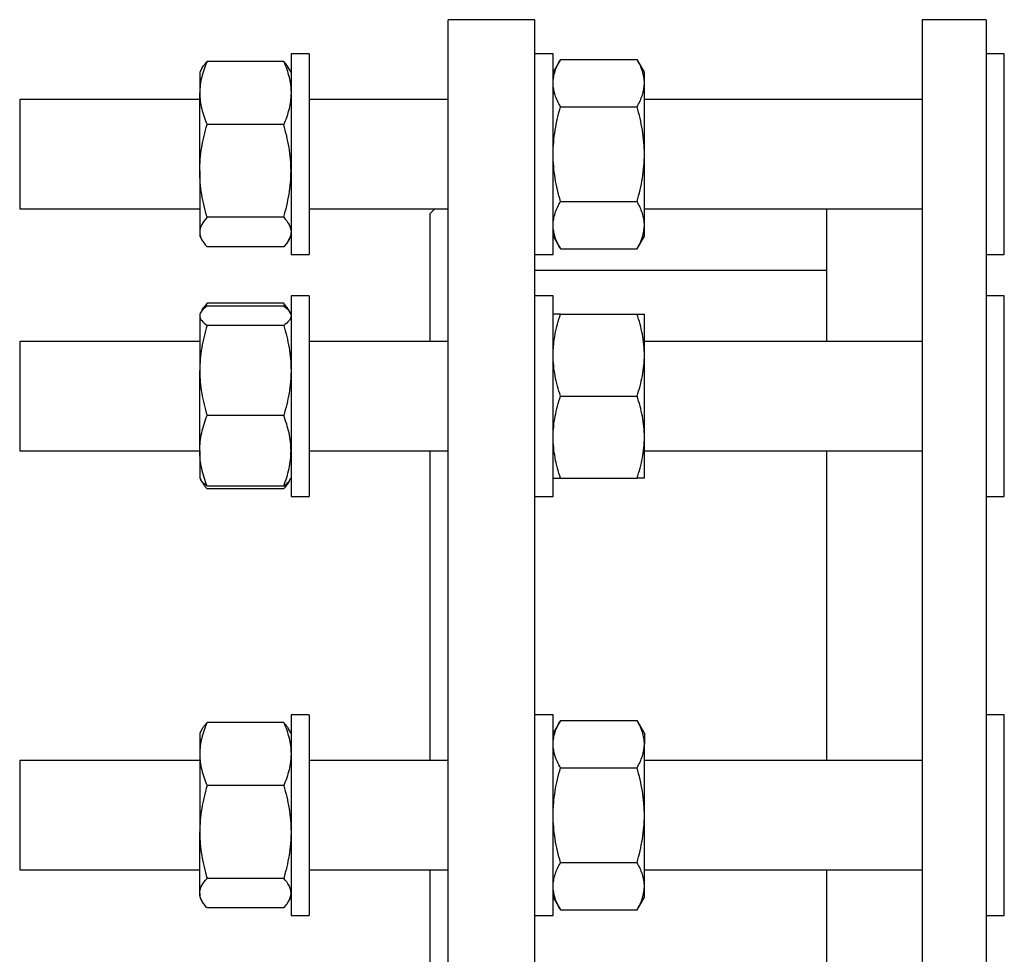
# Model space of a CAD drawing. Header units: millimetres. Extents: x 19 to 951, y 36 to 957.
# Tile 8 of 9: x 546 to 762, y 743 to 948. Entities that reach past the tile are written whole.
import ezdxf

# ---------------------------------------------------------------- set-up
doc = ezdxf.new("R2010")
doc.units = ezdxf.units.MM

msp = doc.modelspace()

# ---------------------------------------------------------------- linework, layer by layer
at = {"color": 7, "linetype": 'Continuous', "lineweight": 25}
for p, q in [((658.58, 947.52), (639.58, 947.52)), ((639.58, 492.52), (639.58, 947.52)), ((658.58, 492.52), (658.58, 947.52)), ((757.51, 947.52), (743.51, 947.52)), ((743.51, 947.52), (743.51, 492.52)), ((757.51, 947.52), (757.51, 492.52)), ((609.08, 940.04), (605.08, 940.04)), ((605.08, 940.04), (605.08, 918.04)), ((609.08, 940.04), (609.08, 918.04)), ((662.58, 940.04), (658.58, 940.04)), ((662.58, 896.04), (662.58, 940.04)), ((761.51, 940.04), (757.51, 940.04)), ((761.51, 896.04), (761.51, 940.04)), ((603.47, 938.38), (586.68, 938.38)), ((664.18, 938.82), (662.58, 936.04)), ((664.18, 938.82), (680.97, 938.82)), ((682.58, 936.04), (680.97, 938.82)), ((585.63, 936.99), (585.08, 936.04)), ((585.08, 936.04), (585.08, 931.46)), ((605.08, 936.04), (604.53, 936.99)), ((682.58, 933.63), (682.58, 936.04)), ((682.58, 918.04), (682.58, 933.63)), ((585.08, 914.36), (585.08, 931.46)), ((585.08, 930.04), (545.58, 930.04)), ((545.58, 930.04), (545.58, 906.04)), ((639.58, 930.04), (609.08, 930.04)), ((743.51, 930.04), (682.58, 930.04)), ((664.18, 928.43), (680.97, 928.43)), ((603.47, 924.53), (586.68, 924.53)), ((605.08, 918.04), (605.08, 896.04)), ((609.08, 918.04), (609.08, 896.04)), ((682.58, 902.45), (682.58, 918.04)), ((585.08, 914.36), (585.08, 900.94)), ((664.18, 907.65), (680.97, 907.65)), ((545.58, 906.04), (585.08, 906.04)), ((609.08, 906.04), (639.58, 906.04)), ((636.59, 906.04), (635.58, 905.02)), ((635.58, 876.98), (635.58, 905.02)), ((682.58, 906.04), (743.51, 906.04)), ((722.51, 906.04), (722.51, 876.98)), ((603.47, 904.19), (586.68, 904.19)), ((585.08, 900.94), (585.08, 900.04)), ((682.58, 900.04), (682.58, 902.45)), ((585.08, 900.04), (585.63, 899.09)), ((604.53, 899.09), (605.08, 900.04)), ((662.58, 900.04), (664.18, 897.25)), ((680.97, 897.25), (682.58, 900.04)), ((603.47, 897.69), (586.68, 897.69)), ((664.18, 897.25), (680.97, 897.25)), ((605.08, 896.04), (609.08, 896.04)), ((658.58, 896.04), (662.58, 896.04)), ((757.51, 896.04), (761.51, 896.04)), ((722.51, 892.52), (658.58, 892.52)), ((609.08, 886.98), (605.08, 886.98)), ((605.08, 886.98), (605.08, 853.98)), ((609.08, 886.98), (609.08, 853.98)), ((662.58, 886.98), (658.58, 886.98)), ((662.58, 842.98), (662.58, 886.98)), ((761.51, 886.98), (757.51, 886.98)), ((761.51, 842.98), (761.51, 886.98)), ((585.3, 883.37), (585.08, 882.98)), ((585.63, 883.93), (585.35, 883.45)), ((586.34, 884.46), (586.68, 885.33)), ((603.47, 885.33), (586.68, 885.33)), ((603.47, 884.72), (586.68, 884.72)), ((603.82, 884.46), (603.47, 885.33)), ((604.81, 883.45), (604.53, 883.93)), ((605.08, 882.98), (604.85, 883.37)), ((585.08, 882.98), (585.08, 882.6)), ((585.08, 882.6), (585.08, 870.61)), ((664.18, 882.98), (680.97, 882.98)), ((682.58, 873.98), (682.58, 882.98)), ((603.47, 880.48), (586.68, 880.48)), ((585.08, 876.98), (545.58, 876.98)), ((545.58, 876.98), (545.58, 852.98)), ((639.58, 876.98), (609.08, 876.98)), ((743.51, 876.98), (682.58, 876.98)), ((682.58, 855.98), (682.58, 873.98)), ((585.08, 852.99), (585.08, 870.61)), ((664.18, 864.98), (680.97, 864.98)), ((603.47, 860.73), (586.68, 860.73)), ((682.58, 846.98), (682.58, 855.98)), ((545.58, 852.98), (585.08, 852.98)), ((585.08, 852.99), (585.08, 846.98)), ((605.08, 853.98), (605.08, 842.98)), ((609.08, 853.98), (609.08, 842.98)), ((609.08, 852.98), (639.58, 852.98)), ((635.58, 785.08), (635.58, 852.98)), ((682.58, 852.98), (743.51, 852.98)), ((722.51, 852.98), (722.51, 785.08)), ((585.08, 846.98), (585.3, 846.59)), ((585.3, 846.59), (585.63, 846.03)), ((604.53, 846.03), (604.85, 846.59)), ((604.85, 846.59), (605.08, 846.98)), ((664.18, 846.98), (680.97, 846.98)), ((603.47, 845.24), (586.68, 845.24)), ((603.47, 844.63), (586.68, 844.63)), ((605.08, 842.98), (609.08, 842.98)), ((658.58, 842.98), (662.58, 842.98)), ((757.51, 842.98), (761.51, 842.98)), ((609.08, 795.08), (605.08, 795.08)), ((605.08, 795.08), (605.08, 754.03)), ((609.08, 795.08), (609.08, 754.03)), ((662.58, 795.08), (658.58, 795.08)), ((662.58, 751.08), (662.58, 795.08)), ((761.51, 795.08), (757.51, 795.08)), ((761.51, 751.08), (761.51, 795.08)), ((603.47, 793.43), (586.68, 793.43)), ((664.18, 793.87), (662.58, 791.08)), ((664.18, 793.87), (680.97, 793.87)), ((682.58, 791.08), (680.97, 793.87)), ((585.63, 792.03), (585.08, 791.08)), ((585.08, 791.08), (585.08, 786.5)), ((605.08, 791.08), (604.53, 792.03)), ((682.58, 791.08), (682.58, 788.67)), ((682.58, 773.08), (682.58, 788.67)), ((585.08, 786.5), (585.08, 769.4)), ((585.08, 785.08), (545.58, 785.08)), ((545.58, 785.08), (545.58, 761.08)), ((639.58, 785.08), (609.08, 785.08)), ((743.51, 785.08), (682.58, 785.08)), ((664.18, 783.47), (680.97, 783.47)), ((603.47, 779.58), (586.68, 779.58)), ((682.58, 757.49), (682.58, 773.08)), ((585.08, 755.98), (585.08, 769.4)), ((664.18, 762.69), (680.97, 762.69)), ((545.58, 761.08), (585.08, 761.08)), ((609.08, 761.08), (639.58, 761.08)), ((635.58, 678.96), (635.58, 761.08)), ((682.58, 761.08), (743.51, 761.08)), ((722.51, 761.08), (722.51, 678.96)), ((603.47, 759.23), (586.68, 759.23)), ((585.08, 755.98), (585.08, 755.08)), ((682.58, 755.08), (682.58, 757.49)), ((585.08, 755.08), (585.63, 754.13)), ((604.53, 754.13), (605.08, 755.08)), ((605.08, 754.03), (605.08, 751.08)), ((609.08, 754.03), (609.08, 751.08)), ((662.58, 755.08), (664.18, 752.3)), ((680.97, 752.3), (682.58, 755.08)), ((603.47, 752.73), (586.68, 752.73)), ((664.18, 752.3), (680.97, 752.3)), ((605.08, 751.08), (609.08, 751.08)), ((658.58, 751.08), (662.58, 751.08)), ((757.51, 751.08), (761.51, 751.08))]:
    msp.add_line(p, q, dxfattribs=at)
for points, knots in [([(586.68, 938.38), (586.19, 937.25), (585.79, 936.11), (585.23, 933.8), (585.08, 932.64), (585.08, 931.46)], [0, 0, 0, 0, 0.5, 0.5, 1, 1, 1, 1]), ([(585.63, 936.99), (585.71, 937.12), (585.89, 937.42), (586.24, 937.89), (586.54, 938.22), (586.68, 938.38)], [0, 0, 0, 0, 0.281554, 0.640822, 1, 1, 1, 1]), ([(603.47, 938.38), (603.96, 937.25), (604.36, 936.11), (604.92, 933.8), (605.08, 932.64), (605.08, 931.46)], [0, 0, 0, 0, 0.5, 0.5, 1, 1, 1, 1]), ([(604.52, 936.99), (604.44, 937.12), (604.27, 937.42), (603.91, 937.89), (603.62, 938.22), (603.47, 938.38)], [0, 0, 0, 0, 0.281554, 0.640822, 1, 1, 1, 1]), ([(662.58, 933.63), (662.58, 933.85), (662.59, 934.07), (662.62, 934.51), (662.65, 934.73), (662.76, 935.39), (662.87, 935.82), (663.29, 937.12), (663.7, 937.97), (664.18, 938.82)], [0, 0, 0, 0, 0.125, 0.125, 0.25, 0.25, 0.5, 0.5, 1, 1, 1, 1]), ([(682.58, 933.63), (682.58, 933.85), (682.57, 934.07), (682.53, 934.51), (682.5, 934.73), (682.39, 935.39), (682.28, 935.82), (681.86, 937.12), (681.46, 937.97), (680.97, 938.82)], [0, 0, 0, 0, 0.125, 0.125, 0.25, 0.25, 0.5, 0.5, 1, 1, 1, 1]), ([(664.18, 928.43), (663.69, 929.28), (663.29, 930.14), (662.73, 931.87), (662.58, 932.74), (662.58, 933.63)], [0, 0, 0, 0, 0.5, 0.5, 1, 1, 1, 1]), ([(680.97, 928.43), (681.46, 929.28), (681.86, 930.14), (682.42, 931.87), (682.58, 932.74), (682.58, 933.63)], [0, 0, 0, 0, 0.5, 0.5, 1, 1, 1, 1]), ([(585.08, 931.46), (585.08, 931.17), (585.09, 930.87), (585.12, 930.28), (585.15, 929.99), (585.26, 929.11), (585.37, 928.53), (585.79, 926.8), (586.2, 925.66), (586.68, 924.53)], [0, 0, 0, 0, 0.125, 0.125, 0.25, 0.25, 0.5, 0.5, 1, 1, 1, 1]), ([(605.08, 931.46), (605.08, 931.17), (605.07, 930.87), (605.03, 930.28), (605, 929.99), (604.89, 929.11), (604.78, 928.53), (604.36, 926.8), (603.96, 925.66), (603.47, 924.53)], [0, 0, 0, 0, 0.125, 0.125, 0.25, 0.25, 0.5, 0.5, 1, 1, 1, 1]), ([(662.58, 918.04), (662.58, 918.92), (662.61, 919.8), (662.76, 921.57), (662.87, 922.45), (663.3, 925.05), (663.7, 926.75), (664.18, 928.43)], [0, 0, 0, 0, 0.25, 0.25, 0.5, 0.5, 1, 1, 1, 1]), ([(682.58, 918.04), (682.58, 918.92), (682.54, 919.8), (682.39, 921.57), (682.28, 922.45), (681.86, 925.05), (681.45, 926.75), (680.97, 928.43)], [0, 0, 0, 0, 0.25, 0.25, 0.5, 0.5, 1, 1, 1, 1]), ([(585.08, 914.36), (585.08, 915.22), (585.11, 916.09), (585.26, 917.82), (585.37, 918.68), (585.8, 921.22), (586.2, 922.89), (586.68, 924.53)], [0, 0, 0, 0, 0.25, 0.25, 0.5, 0.5, 1, 1, 1, 1]), ([(605.08, 914.36), (605.08, 915.22), (605.04, 916.09), (604.89, 917.82), (604.78, 918.68), (604.36, 921.22), (603.95, 922.89), (603.47, 924.53)], [0, 0, 0, 0, 0.25, 0.25, 0.5, 0.5, 1, 1, 1, 1]), ([(664.18, 907.65), (663.94, 908.49), (663.72, 909.35), (663.32, 911.07), (663.15, 911.93), (662.73, 914.54), (662.58, 916.28), (662.58, 918.04)], [0, 0, 0, 0, 0.25, 0.25, 0.5, 0.5, 1, 1, 1, 1]), ([(680.97, 907.65), (681.21, 908.49), (681.44, 909.35), (681.84, 911.07), (682.01, 911.93), (682.43, 914.54), (682.58, 916.28), (682.58, 918.04)], [0, 0, 0, 0, 0.25, 0.25, 0.5, 0.5, 1, 1, 1, 1]), ([(586.68, 904.19), (586.44, 905.02), (586.22, 905.85), (585.82, 907.54), (585.65, 908.39), (585.23, 910.93), (585.08, 912.64), (585.08, 914.36)], [0, 0, 0, 0, 0.25, 0.25, 0.5, 0.5, 1, 1, 1, 1]), ([(603.47, 904.19), (603.71, 905.02), (603.94, 905.85), (604.34, 907.54), (604.51, 908.39), (604.93, 910.93), (605.08, 912.64), (605.08, 914.36)], [0, 0, 0, 0, 0.25, 0.25, 0.5, 0.5, 1, 1, 1, 1]), ([(662.58, 902.45), (662.58, 902.67), (662.59, 902.89), (662.62, 903.33), (662.65, 903.55), (662.76, 904.21), (662.87, 904.64), (663.29, 905.94), (663.7, 906.8), (664.18, 907.65)], [0, 0, 0, 0, 0.125, 0.125, 0.25, 0.25, 0.5, 0.5, 1, 1, 1, 1]), ([(682.58, 902.45), (682.58, 902.67), (682.57, 902.89), (682.53, 903.33), (682.5, 903.55), (682.39, 904.21), (682.28, 904.64), (681.86, 905.94), (681.46, 906.8), (680.97, 907.65)], [0, 0, 0, 0, 0.125, 0.125, 0.25, 0.25, 0.5, 0.5, 1, 1, 1, 1]), ([(586.68, 904.19), (586.19, 903.66), (585.79, 903.12), (585.23, 902.04), (585.08, 901.49), (585.08, 900.94)], [0, 0, 0, 0, 0.5, 0.5, 1, 1, 1, 1]), ([(603.47, 904.19), (603.96, 903.66), (604.36, 903.12), (604.92, 902.04), (605.08, 901.49), (605.08, 900.94)], [0, 0, 0, 0, 0.5, 0.5, 1, 1, 1, 1]), ([(585.08, 900.94), (585.08, 900.8), (585.09, 900.66), (585.12, 900.39), (585.15, 900.25), (585.26, 899.84), (585.37, 899.57), (585.79, 898.76), (586.2, 898.22), (586.68, 897.69)], [0, 0, 0, 0, 0.125, 0.125, 0.25, 0.25, 0.5, 0.5, 1, 1, 1, 1]), ([(605.08, 900.94), (605.08, 900.8), (605.07, 900.66), (605.03, 900.39), (605, 900.25), (604.89, 899.84), (604.78, 899.57), (604.36, 898.76), (603.96, 898.22), (603.47, 897.69)], [0, 0, 0, 0, 0.125, 0.125, 0.25, 0.25, 0.5, 0.5, 1, 1, 1, 1]), ([(664.18, 897.25), (663.69, 898.1), (663.29, 898.96), (662.73, 900.69), (662.58, 901.56), (662.58, 902.45)], [0, 0, 0, 0, 0.5, 0.5, 1, 1, 1, 1]), ([(680.97, 897.25), (681.46, 898.1), (681.86, 898.96), (682.42, 900.69), (682.58, 901.56), (682.58, 902.45)], [0, 0, 0, 0, 0.5, 0.5, 1, 1, 1, 1]), ([(586.68, 884.72), (586.19, 884.38), (585.79, 884.03), (585.23, 883.32), (585.08, 882.96), (585.08, 882.6)], [0, 0, 0, 0, 0.5, 0.5, 1, 1, 1, 1]), ([(585.63, 883.93), (585.71, 884.06), (585.89, 884.36), (586.24, 884.83), (586.54, 885.16), (586.68, 885.33)], [0, 0, 0, 0, 0.281554, 0.640822, 1, 1, 1, 1]), ([(604.52, 883.93), (604.44, 884.06), (604.27, 884.36), (603.91, 884.83), (603.62, 885.16), (603.47, 885.33)], [0, 0, 0, 0, 0.281554, 0.640822, 1, 1, 1, 1]), ([(603.47, 884.72), (603.96, 884.38), (604.36, 884.03), (604.92, 883.32), (605.08, 882.96), (605.08, 882.6)], [0, 0, 0, 0, 0.5, 0.5, 1, 1, 1, 1]), ([(585.08, 882.6), (585.08, 882.51), (585.09, 882.42), (585.12, 882.24), (585.15, 882.15), (585.26, 881.88), (585.37, 881.7), (585.79, 881.17), (586.2, 880.82), (586.68, 880.48)], [0, 0, 0, 0, 0.125, 0.125, 0.25, 0.25, 0.5, 0.5, 1, 1, 1, 1]), ([(605.08, 882.6), (605.08, 882.51), (605.07, 882.42), (605.03, 882.24), (605, 882.15), (604.89, 881.88), (604.78, 881.7), (604.36, 881.17), (603.96, 880.82), (603.47, 880.48)], [0, 0, 0, 0, 0.125, 0.125, 0.25, 0.25, 0.5, 0.5, 1, 1, 1, 1]), ([(662.58, 873.98), (662.58, 874.36), (662.59, 874.75), (662.62, 875.51), (662.65, 875.89), (662.76, 877.03), (662.87, 877.78), (663.29, 880.03), (663.7, 881.51), (664.18, 882.98)], [0, 0, 0, 0, 0.125, 0.125, 0.25, 0.25, 0.5, 0.5, 1, 1, 1, 1]), ([(664.18, 882.98), (663.69, 882.98), (663.29, 882.98), (662.73, 882.98), (662.58, 882.98), (662.58, 882.98)], [0, 0, 0, 0, 0.5, 0.5, 1, 1, 1, 1]), ([(682.58, 873.98), (682.58, 874.36), (682.57, 874.75), (682.53, 875.51), (682.5, 875.89), (682.39, 877.03), (682.28, 877.78), (681.86, 880.03), (681.46, 881.51), (680.97, 882.98)], [0, 0, 0, 0, 0.125, 0.125, 0.25, 0.25, 0.5, 0.5, 1, 1, 1, 1]), ([(680.97, 882.98), (681.46, 882.98), (681.86, 882.98), (682.42, 882.98), (682.58, 882.98), (682.58, 882.98)], [0, 0, 0, 0, 0.5, 0.5, 1, 1, 1, 1]), ([(586.68, 880.48), (586.19, 878.86), (585.79, 877.24), (585.23, 873.95), (585.08, 872.29), (585.08, 870.61)], [0, 0, 0, 0, 0.5, 0.5, 1, 1, 1, 1]), ([(603.47, 880.48), (603.96, 878.86), (604.36, 877.24), (604.92, 873.95), (605.08, 872.29), (605.08, 870.61)], [0, 0, 0, 0, 0.5, 0.5, 1, 1, 1, 1]), ([(664.18, 864.98), (663.69, 866.45), (663.29, 867.93), (662.73, 870.93), (662.58, 872.45), (662.58, 873.98)], [0, 0, 0, 0, 0.5, 0.5, 1, 1, 1, 1]), ([(680.97, 864.98), (681.46, 866.45), (681.86, 867.93), (682.42, 870.93), (682.58, 872.45), (682.58, 873.98)], [0, 0, 0, 0, 0.5, 0.5, 1, 1, 1, 1]), ([(585.08, 870.61), (585.08, 870.19), (585.09, 869.77), (585.12, 868.93), (585.15, 868.51), (585.26, 867.26), (585.37, 866.44), (585.79, 863.97), (586.2, 862.35), (586.68, 860.73)], [0, 0, 0, 0, 0.125, 0.125, 0.25, 0.25, 0.5, 0.5, 1, 1, 1, 1]), ([(605.08, 870.61), (605.08, 870.19), (605.07, 869.77), (605.03, 868.93), (605, 868.51), (604.89, 867.26), (604.78, 866.44), (604.36, 863.97), (603.96, 862.35), (603.47, 860.73)], [0, 0, 0, 0, 0.125, 0.125, 0.25, 0.25, 0.5, 0.5, 1, 1, 1, 1]), ([(662.58, 855.98), (662.58, 856.74), (662.61, 857.51), (662.76, 859.04), (662.87, 859.8), (663.3, 862.05), (663.7, 863.52), (664.18, 864.98)], [0, 0, 0, 0, 0.25, 0.25, 0.5, 0.5, 1, 1, 1, 1]), ([(682.58, 855.98), (682.58, 856.74), (682.54, 857.51), (682.39, 859.04), (682.28, 859.8), (681.86, 862.05), (681.45, 863.52), (680.97, 864.98)], [0, 0, 0, 0, 0.25, 0.25, 0.5, 0.5, 1, 1, 1, 1]), ([(585.08, 852.99), (585.08, 853.64), (585.11, 854.3), (585.26, 855.62), (585.37, 856.27), (585.8, 858.21), (586.2, 859.48), (586.68, 860.73)], [0, 0, 0, 0, 0.25, 0.25, 0.5, 0.5, 1, 1, 1, 1]), ([(605.08, 852.99), (605.08, 853.64), (605.04, 854.3), (604.89, 855.62), (604.78, 856.27), (604.36, 858.21), (603.95, 859.48), (603.47, 860.73)], [0, 0, 0, 0, 0.25, 0.25, 0.5, 0.5, 1, 1, 1, 1]), ([(664.18, 846.98), (663.94, 847.71), (663.72, 848.45), (663.32, 849.95), (663.15, 850.69), (662.73, 852.95), (662.58, 854.46), (662.58, 855.98)], [0, 0, 0, 0, 0.25, 0.25, 0.5, 0.5, 1, 1, 1, 1]), ([(680.97, 846.98), (681.21, 847.71), (681.44, 848.45), (681.84, 849.95), (682.01, 850.69), (682.43, 852.95), (682.58, 854.46), (682.58, 855.98)], [0, 0, 0, 0, 0.25, 0.25, 0.5, 0.5, 1, 1, 1, 1]), ([(586.68, 845.24), (586.44, 845.87), (586.22, 846.5), (585.82, 847.79), (585.65, 848.43), (585.23, 850.37), (585.08, 851.67), (585.08, 852.99)], [0, 0, 0, 0, 0.25, 0.25, 0.5, 0.5, 1, 1, 1, 1]), ([(603.47, 845.24), (603.71, 845.87), (603.94, 846.5), (604.34, 847.79), (604.51, 848.43), (604.93, 850.37), (605.08, 851.67), (605.08, 852.99)], [0, 0, 0, 0, 0.25, 0.25, 0.5, 0.5, 1, 1, 1, 1]), ([(586.68, 845.24), (586.53, 845.35), (586.22, 845.58), (585.83, 845.93), (585.51, 846.26), (585.37, 846.49), (585.31, 846.59)], [0, 0, 0, 0, 0.25671, 0.513492, 0.77014, 1, 1, 1, 1]), ([(603.47, 845.24), (603.63, 845.35), (603.94, 845.58), (604.33, 845.93), (604.64, 846.26), (604.78, 846.49), (604.85, 846.59)], [0, 0, 0, 0, 0.25671, 0.513492, 0.77014, 1, 1, 1, 1]), ([(662.58, 846.98), (662.58, 846.98), (662.59, 846.98), (662.62, 846.98), (662.65, 846.98), (662.76, 846.98), (662.87, 846.98), (663.29, 846.98), (663.7, 846.98), (664.18, 846.98)], [0, 0, 0, 0, 0.125, 0.125, 0.25, 0.25, 0.5, 0.5, 1, 1, 1, 1]), ([(682.58, 846.98), (682.58, 846.98), (682.57, 846.98), (682.53, 846.98), (682.5, 846.98), (682.39, 846.98), (682.28, 846.98), (681.86, 846.98), (681.46, 846.98), (680.97, 846.98)], [0, 0, 0, 0, 0.125, 0.125, 0.25, 0.25, 0.5, 0.5, 1, 1, 1, 1]), ([(585.45, 846.37), (585.49, 846.29), (585.6, 846.05), (585.87, 845.63), (586.24, 845.13), (586.54, 844.8), (586.68, 844.63)], [0, 0, 0, 0, 0.132022, 0.421285, 0.710679, 1, 1, 1, 1]), ([(604.7, 846.37), (604.67, 846.29), (604.55, 846.05), (604.29, 845.63), (603.91, 845.13), (603.62, 844.8), (603.47, 844.63)], [0, 0, 0, 0, 0.132022, 0.421285, 0.710679, 1, 1, 1, 1]), ([(586.68, 793.43), (586.19, 792.29), (585.79, 791.15), (585.23, 788.85), (585.08, 787.68), (585.08, 786.5)], [0, 0, 0, 0, 0.5, 0.5, 1, 1, 1, 1]), ([(585.64, 792.03), (585.67, 792.09), (585.81, 792.36), (586.15, 792.82), (586.51, 793.23), (586.68, 793.43)], [0, 0, 0, 0, 0.127104, 0.56353, 1, 1, 1, 1]), ([(603.47, 793.43), (603.96, 792.29), (604.36, 791.15), (604.92, 788.85), (605.08, 787.68), (605.08, 786.5)], [0, 0, 0, 0, 0.5, 0.5, 1, 1, 1, 1]), ([(604.52, 792.03), (604.49, 792.09), (604.35, 792.36), (604, 792.82), (603.65, 793.23), (603.47, 793.43)], [0, 0, 0, 0, 0.127104, 0.56353, 1, 1, 1, 1]), ([(662.58, 788.67), (662.58, 788.89), (662.59, 789.11), (662.62, 789.55), (662.65, 789.77), (662.76, 790.43), (662.87, 790.86), (663.29, 792.16), (663.7, 793.02), (664.18, 793.87)], [0, 0, 0, 0, 0.125, 0.125, 0.25, 0.25, 0.5, 0.5, 1, 1, 1, 1]), ([(682.58, 788.67), (682.58, 788.89), (682.57, 789.11), (682.53, 789.55), (682.5, 789.77), (682.39, 790.43), (682.28, 790.86), (681.86, 792.16), (681.46, 793.02), (680.97, 793.87)], [0, 0, 0, 0, 0.125, 0.125, 0.25, 0.25, 0.5, 0.5, 1, 1, 1, 1]), ([(664.18, 783.47), (663.69, 784.32), (663.29, 785.18), (662.73, 786.91), (662.58, 787.78), (662.58, 788.67)], [0, 0, 0, 0, 0.5, 0.5, 1, 1, 1, 1]), ([(680.97, 783.47), (681.46, 784.32), (681.86, 785.18), (682.42, 786.91), (682.58, 787.78), (682.58, 788.67)], [0, 0, 0, 0, 0.5, 0.5, 1, 1, 1, 1]), ([(585.08, 786.5), (585.08, 786.21), (585.09, 785.91), (585.12, 785.33), (585.15, 785.03), (585.26, 784.16), (585.37, 783.58), (585.79, 781.85), (586.2, 780.71), (586.68, 779.58)], [0, 0, 0, 0, 0.125, 0.125, 0.25, 0.25, 0.5, 0.5, 1, 1, 1, 1]), ([(605.08, 786.5), (605.08, 786.21), (605.07, 785.91), (605.03, 785.33), (605, 785.03), (604.89, 784.16), (604.78, 783.58), (604.36, 781.85), (603.96, 780.71), (603.47, 779.58)], [0, 0, 0, 0, 0.125, 0.125, 0.25, 0.25, 0.5, 0.5, 1, 1, 1, 1]), ([(662.58, 773.08), (662.58, 773.52), (662.59, 773.96), (662.62, 774.85), (662.65, 775.29), (662.76, 776.6), (662.87, 777.47), (663.29, 780.07), (663.7, 781.78), (664.18, 783.47)], [0, 0, 0, 0, 0.125, 0.125, 0.25, 0.25, 0.5, 0.5, 1, 1, 1, 1]), ([(682.58, 773.08), (682.58, 773.52), (682.57, 773.96), (682.53, 774.85), (682.5, 775.29), (682.39, 776.6), (682.28, 777.47), (681.86, 780.07), (681.46, 781.78), (680.97, 783.47)], [0, 0, 0, 0, 0.125, 0.125, 0.25, 0.25, 0.5, 0.5, 1, 1, 1, 1]), ([(586.68, 779.58), (586.19, 777.91), (585.79, 776.24), (585.23, 772.85), (585.08, 771.14), (585.08, 769.4)], [0, 0, 0, 0, 0.5, 0.5, 1, 1, 1, 1]), ([(603.47, 779.58), (603.96, 777.91), (604.36, 776.24), (604.92, 772.85), (605.08, 771.14), (605.08, 769.4)], [0, 0, 0, 0, 0.5, 0.5, 1, 1, 1, 1]), ([(664.18, 762.69), (663.69, 764.39), (663.29, 766.1), (662.73, 769.56), (662.58, 771.31), (662.58, 773.08)], [0, 0, 0, 0, 0.5, 0.5, 1, 1, 1, 1]), ([(680.97, 762.69), (681.46, 764.39), (681.86, 766.1), (682.42, 769.56), (682.58, 771.31), (682.58, 773.08)], [0, 0, 0, 0, 0.5, 0.5, 1, 1, 1, 1]), ([(585.08, 769.4), (585.08, 768.97), (585.09, 768.54), (585.12, 767.67), (585.15, 767.24), (585.26, 765.96), (585.37, 765.11), (585.79, 762.56), (586.2, 760.89), (586.68, 759.23)], [0, 0, 0, 0, 0.125, 0.125, 0.25, 0.25, 0.5, 0.5, 1, 1, 1, 1]), ([(605.08, 769.4), (605.08, 768.97), (605.07, 768.54), (605.03, 767.67), (605, 767.24), (604.89, 765.96), (604.78, 765.11), (604.36, 762.56), (603.96, 760.89), (603.47, 759.23)], [0, 0, 0, 0, 0.125, 0.125, 0.25, 0.25, 0.5, 0.5, 1, 1, 1, 1]), ([(662.58, 757.49), (662.58, 757.93), (662.61, 758.37), (662.76, 759.26), (662.87, 759.7), (663.3, 761), (663.7, 761.85), (664.18, 762.69)], [0, 0, 0, 0, 0.25, 0.25, 0.5, 0.5, 1, 1, 1, 1]), ([(682.58, 757.49), (682.58, 757.93), (682.54, 758.37), (682.39, 759.26), (682.28, 759.7), (681.86, 761), (681.45, 761.85), (680.97, 762.69)], [0, 0, 0, 0, 0.25, 0.25, 0.5, 0.5, 1, 1, 1, 1]), ([(585.08, 755.98), (585.08, 756.26), (585.11, 756.53), (585.26, 757.09), (585.37, 757.36), (585.8, 758.17), (586.2, 758.71), (586.68, 759.23)], [0, 0, 0, 0, 0.25, 0.25, 0.5, 0.5, 1, 1, 1, 1]), ([(605.08, 755.98), (605.08, 756.26), (605.04, 756.53), (604.89, 757.09), (604.78, 757.36), (604.36, 758.17), (603.95, 758.71), (603.47, 759.23)], [0, 0, 0, 0, 0.25, 0.25, 0.5, 0.5, 1, 1, 1, 1]), ([(586.68, 752.73), (586.44, 753), (586.22, 753.27), (585.82, 753.8), (585.65, 754.07), (585.23, 754.89), (585.08, 755.43), (585.08, 755.98)], [0, 0, 0, 0, 0.25, 0.25, 0.5, 0.5, 1, 1, 1, 1]), ([(603.47, 752.73), (603.71, 753), (603.94, 753.27), (604.34, 753.8), (604.51, 754.07), (604.93, 754.89), (605.08, 755.43), (605.08, 755.98)], [0, 0, 0, 0, 0.25, 0.25, 0.5, 0.5, 1, 1, 1, 1]), ([(664.18, 752.3), (663.94, 752.72), (663.72, 753.15), (663.32, 754.01), (663.15, 754.44), (662.73, 755.74), (662.58, 756.61), (662.58, 757.49)], [0, 0, 0, 0, 0.25, 0.25, 0.5, 0.5, 1, 1, 1, 1]), ([(680.97, 752.3), (681.21, 752.72), (681.44, 753.15), (681.84, 754.01), (682.01, 754.44), (682.43, 755.74), (682.58, 756.61), (682.58, 757.49)], [0, 0, 0, 0, 0.25, 0.25, 0.5, 0.5, 1, 1, 1, 1])]:
    msp.add_open_spline(points, degree=3, knots=knots, dxfattribs=at)

doc.saveas('drawing.dxf')
